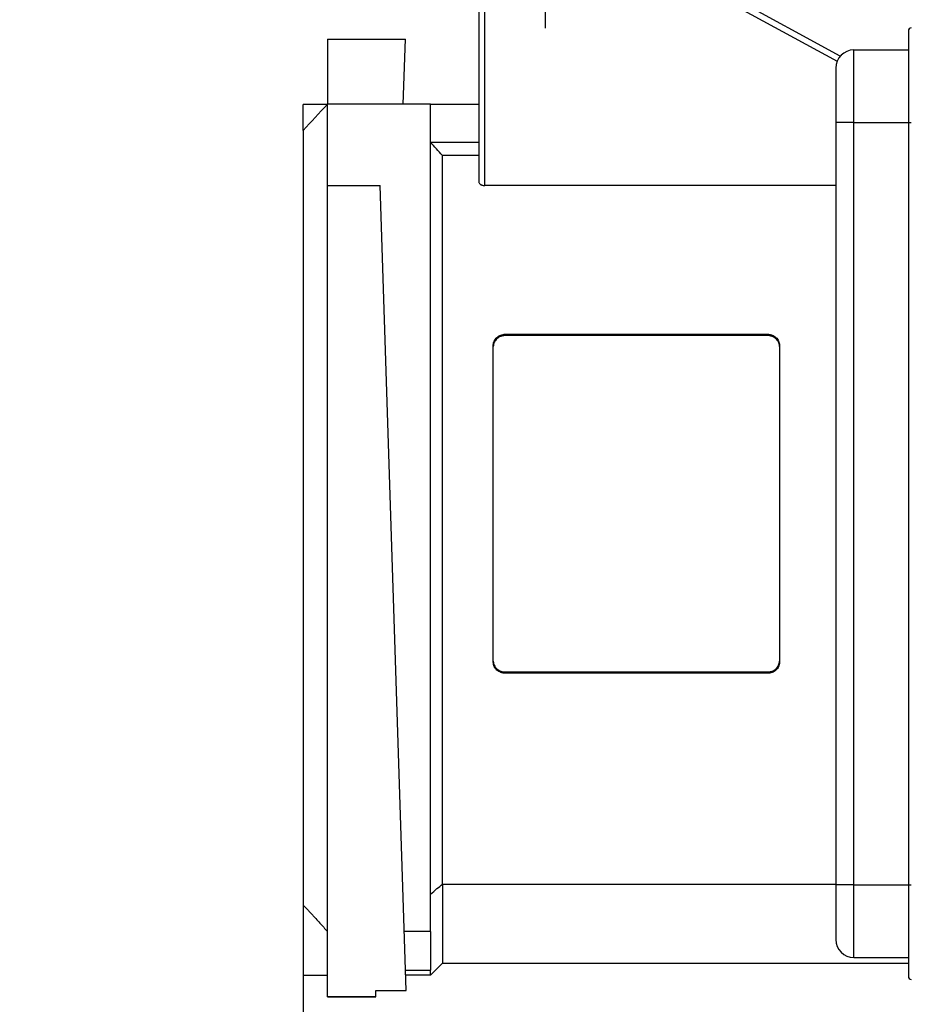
# Model space of a CAD drawing. Header units: inches. Extents: x 0 to 33, y 0 to 25.5.
# Tile 9 of 18: x 19.1 to 22, y 11.6 to 14.8. Entities that reach past the tile are written whole.
import ezdxf

# ---------------------------------------------------------------- set-up
doc = ezdxf.new("R2010")
doc.units = ezdxf.units.IN
doc.header["$LTSCALE"] = 3
doc.header["$MEASUREMENT"] = 0
doc.linetypes.add('SLD-Center', pattern=[0.75, 0.6, -0.05, 0.05, -0.05])
doc.linetypes.add('SLD-Solid', pattern=[0])
doc.layers.add('CENTER', color=40, linetype='SLD-Center')
doc.layers.add('DIMENSIONS', color=140, linetype='SLD-Solid', lineweight=25)
doc.styles.add('SLDTEXTSTYLE0', font='GOTHIC.TTF', dxfattribs={"width": 0.913})
doc.dimstyles.new('SLDDIMSTYLE0', dxfattribs={"dimtxt": 0.375, "dimasz": 0.45, "dimexe": 0, "dimexo": 0.0625, "dimgap": 0.09375, "dimtad": 0, "dimtih": 1, "dimtoh": 1, "dimrnd": 1e-09, "dimzin": 12, "dimdsep": 46, "dimtxsty": 'SLDTEXTSTYLE0', "dimsah": 1, "dimcen": 0.09, "dimadec": 0, "dimazin": 3, "dimtfac": 1, "dimtmove": 0, "dimatfit": 0, "dimfxl": 0, "dimfrac": 2, "dimtolj": 1, "dimtzin": 12, "dimarcsym": 0})
doc.dimstyles.new('SLDDIMSTYLE2', dxfattribs={"dimtxt": 0.375, "dimasz": 0.45, "dimexe": 0, "dimexo": 0.0625, "dimgap": 0.09375, "dimtad": 0, "dimtih": 1, "dimtoh": 1, "dimrnd": 1e-09, "dimzin": 4, "dimdsep": 46, "dimtxsty": 'SLDTEXTSTYLE0', "dimsah": 1, "dimcen": 0.09, "dimadec": 0, "dimazin": 1, "dimtfac": 1, "dimtofl": 0, "dimtmove": 0, "dimatfit": 3, "dimfxl": 0, "dimfrac": 2, "dimtolj": 1, "dimtzin": 12, "dimarcsym": 0})

# ---------------------------------------------------------------- blocks, each defined once
blk = doc.blocks.new('_D_8')
at = {"layer": 'DIMENSIONS'}
for p, q in [((22.1911, 11.8591), (22.1911, 9.2808)), ((20.0455, 11.7935), (20.0455, 9.2808)), ((20.0455, 9.6558), (19.1455, 9.6558)), ((20.6334, 9.6529), (20.5192, 9.6529)), ((20.5192, 9.6529), (20.5192, 9.0576)), ((21.6032, 9.6529), (21.7175, 9.6529)), ((21.7175, 9.6529), (21.7175, 9.0576)), ((22.1911, 9.6558), (23.0911, 9.6558)), ((20.5192, 9.0576), (20.6334, 9.0576)), ((21.7175, 9.0576), (21.6032, 9.0576))]:
    blk.add_line(p, q, dxfattribs=at)
for points in [[(20.0455, 9.6558), (19.5955, 9.7458), (19.5955, 9.5658)], [(22.1911, 9.6558), (22.6411, 9.5658), (22.6411, 9.7458)]]:
    blk.add_solid(points, dxfattribs=at)
at = {"layer": 'DIMENSIONS', "char_height": 0.375, "attachment_point": 1, "style": 'SLDTEXTSTYLE0'}
for s, insert in [('2.15', (20.6334, 10.2081)), ('54.5', (20.6334, 9.5366))]:
    blk.add_mtext(s, dxfattribs=dict(at, insert=insert))
blk = doc.blocks.new('_D_9')
at = {"layer": 'DIMENSIONS'}
for p, q in [((17.2502, 15.2646), (17.2502, 9.2808)), ((20.0455, 11.7935), (20.0455, 9.2808)), ((15.3891, 9.6529), (15.2748, 9.6529)), ((15.2748, 9.6529), (15.2748, 9.0576)), ((16.3589, 9.6529), (16.4731, 9.6529)), ((16.4731, 9.6529), (16.4731, 9.0576)), ((17.2502, 9.6558), (16.802, 9.6558)), ((20.0455, 9.6558), (17.2502, 9.6558)), ((15.2748, 9.0576), (15.3891, 9.0576)), ((16.4731, 9.0576), (16.3589, 9.0576))]:
    blk.add_line(p, q, dxfattribs=at)
for points in [[(17.2502, 9.6558), (17.7002, 9.5658), (17.7002, 9.7458)], [(20.0455, 9.6558), (19.5955, 9.7458), (19.5955, 9.5658)]]:
    blk.add_solid(points, dxfattribs=at)
at = {"layer": 'DIMENSIONS', "char_height": 0.375, "attachment_point": 1, "style": 'SLDTEXTSTYLE0'}
for s, insert in [('2.80', (15.3891, 10.2081)), ('71.0', (15.3891, 9.5366))]:
    blk.add_mtext(s, dxfattribs=dict(at, insert=insert))
blk = doc.blocks.new('SW_CENTERMARKSYMBOL_4')
at = {"layer": 'CENTER', "color": 0}
for p, q in [((0, 0.1), (0, 0.1846)), ((0, 0), (0, 0.1)), ((-0.1, 0), (-0.1846, 0)), ((0, 0), (-0.1, 0)), ((0, 0), (0, -0.1)), ((0, 0), (0.1, 0)), ((0.1, 0), (0.1846, 0)), ((0, -0.1), (0, -0.1846))]:
    blk.add_line(p, q, dxfattribs=at)

msp = doc.modelspace()

# ---------------------------------------------------------------- linework, layer by layer
for p, q in [((20.927, 15.1544), (21.7821, 14.6887)), ((21.7924, 14.7055), (20.9364, 15.1717)), ((20.6163, 14.9815), (20.6163, 14.2975)), ((20.636, 14.2841), (20.636, 14.9815)), ((22.014, 14.7872), (22.014, 14.4894)), ((20.1242, 14.7611), (20.1242, 14.5496)), ((20.1242, 14.7611), (20.3776, 14.7611)), ((20.3708, 14.5496), (20.3776, 14.7611)), ((21.8368, 14.7256), (22.014, 14.7256)), ((21.8368, 14.4894), (21.8368, 14.7256)), ((21.7778, 14.6665), (21.7778, 14.4894)), ((20.1231, 14.5484), (20.0455, 14.5484)), ((20.0455, 14.4637), (20.0455, 14.5484)), ((20.1242, 14.2843), (20.1242, 14.5496)), ((20.4589, 14.5496), (20.1242, 14.5496)), ((20.4589, 11.8575), (20.4589, 14.5496)), ((20.6163, 14.5484), (20.4589, 14.5484)), ((21.8368, 14.4894), (21.7778, 14.4894)), ((21.7778, 14.4894), (21.7778, 12.0091)), ((21.8368, 12.0091), (21.8368, 14.4894)), ((21.8368, 14.4894), (22.014, 14.4894)), ((22.014, 14.4894), (22.0234, 14.4894)), ((22.014, 14.4894), (22.014, 12.0091)), ((20.0455, 14.4637), (20.0455, 11.9435)), ((20.4589, 14.4257), (20.6163, 14.4257)), ((20.4982, 12.0116), (20.4982, 14.3821)), ((20.6163, 14.3821), (20.4982, 14.3821)), ((20.1242, 11.6451), (20.1242, 14.2843)), ((20.1242, 14.2843), (20.2956, 14.2843)), ((20.3799, 11.6662), (20.2956, 14.2843)), ((21.7778, 14.2841), (20.636, 14.2841)), ((20.703, 13.8008), (21.5553, 13.8008)), ((20.703, 13.7964), (20.703, 13.8008)), ((21.5553, 13.7964), (20.703, 13.7964)), ((21.5553, 13.7964), (21.5553, 13.8008)), ((20.6636, 12.7334), (20.6636, 13.7651)), ((21.5947, 13.7651), (21.5947, 12.7334)), ((20.703, 12.702), (21.5553, 12.702)), ((20.703, 12.702), (20.703, 12.6977)), ((21.5553, 12.6977), (20.703, 12.6977)), ((21.5553, 12.702), (21.5553, 12.6977)), ((20.4982, 12.0116), (21.7778, 12.0116)), ((20.4982, 12.0116), (20.4982, 11.7551)), ((21.7778, 12.0091), (21.7778, 11.8319)), ((21.8368, 12.0091), (21.7778, 12.0091)), ((21.8368, 11.7728), (21.8368, 12.0091)), ((21.8368, 12.0091), (22.014, 12.0091)), ((22.014, 12.0091), (22.014, 11.7113)), ((22.014, 12.0091), (22.0234, 12.0091)), ((20.0455, 11.9435), (20.0455, 11.7158)), ((20.4589, 11.8575), (20.3737, 11.8575)), ((20.4589, 11.8575), (20.4589, 11.7314)), ((21.8368, 11.7728), (22.014, 11.7728)), ((20.3778, 11.7314), (20.4589, 11.7314)), ((20.4589, 11.7158), (20.4982, 11.7551)), ((20.4589, 11.7158), (20.4589, 11.7314)), ((20.4982, 11.7551), (22.014, 11.7551)), ((20.0455, 11.7158), (20.1242, 11.7158)), ((20.4589, 11.7158), (20.3783, 11.7158)), ((20.2817, 11.6662), (20.3799, 11.6662)), ((20.2817, 11.6451), (20.2817, 11.6662)), ((20.1242, 11.6451), (20.2817, 11.6451)), ((20.2817, 11.6451), (20.1242, 11.6451)), ((20.1242, 11.6451), (20.1242, 11.6451)), ((20.2817, 11.6451), (20.2817, 11.6451))]:
    msp.add_line(p, q)
for centre, radius, start, end in [((22.0238, 14.7872), 0.00984, 92.5, 180), ((21.8368, 14.6665), 0.0591, 90, 180), ((21.8368, 11.8319), 0.0591, 180, 270), ((22.0238, 11.7113), 0.00984, 180, 267.5)]:
    msp.add_arc(centre, radius, start, end)
for points in [[(20.1242, 14.5496), (20.0971, 14.5202), (20.0709, 14.4915), (20.0455, 14.4637)], [(20.4982, 14.3821), (20.4854, 14.3964), (20.4722, 14.411), (20.4589, 14.4257)]]:
    msp.add_open_spline(points, degree=3)
for points, knots in [([(20.6163, 14.2975), (20.6164, 14.297), (20.6164, 14.296), (20.6168, 14.2947), (20.6172, 14.2936), (20.6179, 14.2922), (20.6192, 14.2905), (20.6209, 14.2889), (20.6228, 14.2876), (20.6249, 14.2864), (20.6283, 14.2851), (20.632, 14.2843), (20.6347, 14.2841), (20.636, 14.2841)], [0, 0, 0, 0, 0.083, 0.152501, 0.208499, 0.250992, 0.385674, 0.503437, 0.5297, 0.651964, 0.765033, 0.884371, 1, 1, 1, 1]), ([(20.6636, 13.7651), (20.6636, 13.7663), (20.6637, 13.7686), (20.6643, 13.772), (20.6653, 13.7755), (20.667, 13.7799), (20.6701, 13.7851), (20.6749, 13.7905), (20.6809, 13.795), (20.6878, 13.7982), (20.6952, 13.8004), (20.7004, 13.8006), (20.703, 13.8008)], [0, 0, 0, 0, 0.062023, 0.123979, 0.186494, 0.250179, 0.375645, 0.499985, 0.62413, 0.74963, 0.875298, 1, 1, 1, 1]), ([(20.703, 13.7964), (20.7017, 13.7964), (20.6991, 13.7963), (20.6953, 13.7958), (20.6915, 13.795), (20.6866, 13.7934), (20.6809, 13.7907), (20.675, 13.7863), (20.6701, 13.7809), (20.6664, 13.7747), (20.664, 13.768), (20.6637, 13.7634), (20.6636, 13.7611)], [0, 0, 0, 0, 0.062845, 0.125318, 0.188024, 0.251558, 0.377306, 0.501573, 0.625786, 0.751009, 0.876638, 1, 1, 1, 1]), ([(21.5553, 13.8008), (21.5566, 13.8007), (21.5591, 13.8007), (21.5629, 13.8001), (21.5667, 13.7992), (21.5716, 13.7977), (21.5773, 13.7949), (21.5833, 13.7905), (21.5883, 13.7851), (21.5919, 13.7789), (21.5942, 13.7721), (21.5945, 13.7674), (21.5947, 13.7651)], [0, 0, 0, 0, 0.062087, 0.124066, 0.18656, 0.250181, 0.375652, 0.499984, 0.62412, 0.749625, 0.875374, 1, 1, 1, 1]), ([(21.5947, 13.7611), (21.5946, 13.7622), (21.5946, 13.7645), (21.594, 13.768), (21.593, 13.7714), (21.5913, 13.7758), (21.5883, 13.7809), (21.5833, 13.7863), (21.5773, 13.7907), (21.5704, 13.7939), (21.563, 13.796), (21.5579, 13.7963), (21.5553, 13.7964)], [0, 0, 0, 0, 0.062299, 0.124285, 0.186579, 0.249789, 0.37499, 0.499064, 0.623465, 0.749241, 0.875601, 1, 1, 1, 1]), ([(20.6636, 12.7374), (20.6636, 12.7362), (20.6637, 12.7339), (20.6643, 12.7304), (20.6652, 12.7271), (20.667, 12.7227), (20.67, 12.7175), (20.675, 12.7122), (20.681, 12.7078), (20.6878, 12.7046), (20.6953, 12.7024), (20.7004, 12.7021), (20.703, 12.702)], [0, 0, 0, 0, 0.062294, 0.124279, 0.186573, 0.249787, 0.374984, 0.499066, 0.623474, 0.749245, 0.875604, 1, 1, 1, 1]), ([(20.703, 12.6977), (20.7017, 12.6977), (20.6991, 12.6978), (20.6953, 12.6983), (20.6916, 12.6992), (20.6867, 12.7008), (20.681, 12.7035), (20.675, 12.7079), (20.67, 12.7133), (20.6664, 12.7195), (20.664, 12.7263), (20.6637, 12.731), (20.6636, 12.7334)], [0, 0, 0, 0, 0.0620847, 0.124062, 0.1865566, 0.2501779, 0.3756435, 0.4999817, 0.6241264, 0.7496274, 0.8753807, 1, 1, 1, 1]), ([(21.5553, 12.702), (21.5566, 12.702), (21.5592, 12.7021), (21.563, 12.7026), (21.5668, 12.7035), (21.5716, 12.705), (21.5774, 12.7077), (21.5833, 12.7122), (21.5882, 12.7175), (21.5918, 12.7237), (21.5942, 12.7304), (21.5945, 12.7351), (21.5947, 12.7374)], [0, 0, 0, 0, 0.062849, 0.125325, 0.18803, 0.25156, 0.377312, 0.501571, 0.625777, 0.751005, 0.876635, 1, 1, 1, 1]), ([(21.5947, 12.7334), (21.5946, 12.7322), (21.5946, 12.7299), (21.594, 12.7264), (21.593, 12.723), (21.5912, 12.7186), (21.5882, 12.7134), (21.5833, 12.7079), (21.5774, 12.7035), (21.5705, 12.7002), (21.563, 12.6981), (21.5579, 12.6978), (21.5553, 12.6977)], [0, 0, 0, 0, 0.062025, 0.123983, 0.186498, 0.250182, 0.375654, 0.499987, 0.624124, 0.749628, 0.875292, 1, 1, 1, 1]), ([(20.4589, 11.9795), (20.4661, 11.9854), (20.4733, 11.9913), (20.4865, 12.002), (20.4924, 12.0068), (20.4982, 12.0116)], [1.512864, 1.512864, 1.512864, 1.512864, 2.329527, 2.329527, 3.012372, 3.012372, 3.012372, 3.012372]), ([(20.0455, 11.9435), (20.0482, 11.9405), (20.0538, 11.9347), (20.062, 11.9259), (20.0701, 11.9171), (20.0782, 11.9084), (20.0879, 11.8978), (20.0992, 11.8853), (20.1119, 11.8713), (20.1201, 11.8621), (20.1242, 11.8575)], [0, 0, 0, 0, 0.101056, 0.201929, 0.302681, 0.403376, 0.504077, 0.671214, 0.836415, 1, 1, 1, 1])]:
    msp.add_open_spline(points, degree=3, knots=knots)

# ---------------------------------------------------------------- block references
at = {"layer": 'CENTER'}
msp.add_blockref('SW_CENTERMARKSYMBOL_4', (20.8329, 14.9815), dxfattribs=at)

# ---------------------------------------------------------------- dimensions: what is measured, and where the dimension line sits
at = {"layer": 'DIMENSIONS'}
for base, p2, dimstyle, picture, middle in [((17.2502, 9.6558), (17.2502, 15.4146), 'SLDDIMSTYLE2', '_D_9', (15.874, 9.6558)), ((22.1911, 9.6558), (22.1911, 12.0091), 'SLDDIMSTYLE0', '_D_8', (21.1183, 9.6558))]:
    dim = msp.add_linear_dim(base=base, p1=(20.0455, 11.9435), p2=p2, dimstyle=dimstyle, dxfattribs=at)
    dim.commit()
    dim.dimension.update_dxf_attribs({"geometry": picture, "text_midpoint": middle, "dimtype": 160})

doc.saveas('drawing.dxf')
